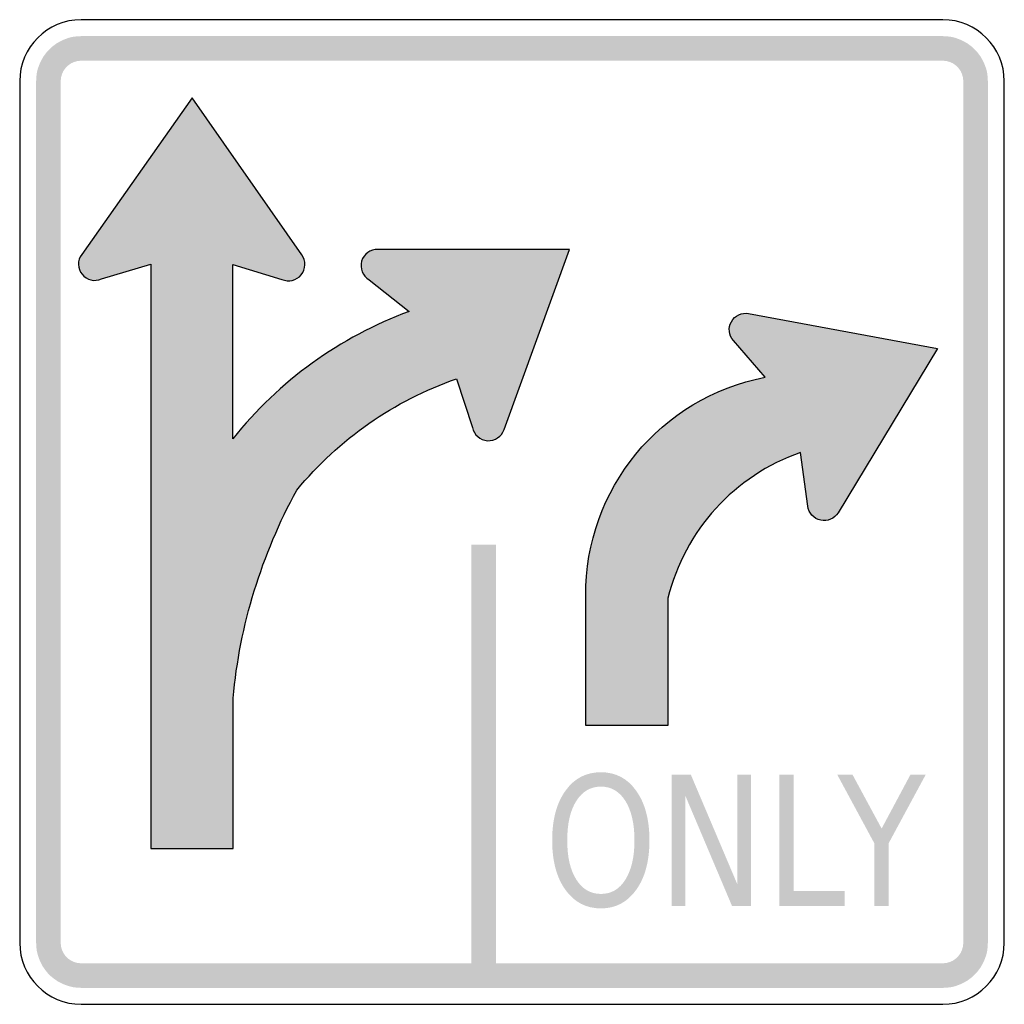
# Model space of a CAD drawing. Header units: inches. Extents: x -0.5 to 0.5, y -0.5 to 0.5.
import ezdxf

# ---------------------------------------------------------------- set-up
doc = ezdxf.new("R2010")
doc.units = ezdxf.units.IN
doc.header["$MEASUREMENT"] = 0

msp = doc.modelspace()

# ---------------------------------------------------------------- hatches: boundary and pattern name
for points in [[(-0.4375, 0.4833), (-0.442, 0.4831), (-0.4464, 0.4825), (-0.4508, 0.4814), (-0.455, 0.4798), (-0.4591, 0.4779), (-0.463, 0.4756), (-0.4666, 0.4729), (-0.4699, 0.4699), (-0.4729, 0.4666), (-0.4756, 0.463), (-0.4779, 0.4591), (-0.4798, 0.455), (-0.4814, 0.4508), (-0.4825, 0.4464), (-0.4831, 0.442), (-0.4833, 0.4375), (-0.4583, 0.4375), (-0.4582, 0.4395), (-0.4579, 0.4416), (-0.4574, 0.4435), (-0.4567, 0.4455), (-0.4559, 0.4473), (-0.4548, 0.4491), (-0.4536, 0.4507), (-0.4522, 0.4522), (-0.4507, 0.4536), (-0.4491, 0.4548), (-0.4473, 0.4559), (-0.4455, 0.4567), (-0.4435, 0.4574), (-0.4416, 0.4579), (-0.4395, 0.4582), (-0.4375, 0.4583), (-0.4375, 0.4833)], [(0.4375, 0.4833), (-0.4375, 0.4833), (-0.4375, 0.4583), (0.4375, 0.4583), (0.4375, 0.4833)], [(0.4833, 0.4375), (0.4831, 0.442), (0.4825, 0.4464), (0.4814, 0.4508), (0.4798, 0.455), (0.4779, 0.4591), (0.4756, 0.463), (0.4729, 0.4666), (0.4699, 0.4699), (0.4666, 0.4729), (0.463, 0.4756), (0.4591, 0.4779), (0.455, 0.4798), (0.4508, 0.4814), (0.4464, 0.4825), (0.442, 0.4831), (0.4375, 0.4833), (0.4375, 0.4583), (0.4395, 0.4582), (0.4416, 0.4579), (0.4435, 0.4574), (0.4455, 0.4567), (0.4473, 0.4559), (0.4491, 0.4548), (0.4507, 0.4536), (0.4522, 0.4522), (0.4536, 0.4507), (0.4548, 0.4491), (0.4559, 0.4473), (0.4567, 0.4455), (0.4574, 0.4435), (0.4579, 0.4416), (0.4582, 0.4395), (0.4583, 0.4375), (0.4833, 0.4375)], [(-0.4833, 0.4375), (-0.4833, -0.4375), (-0.4583, -0.4375), (-0.4583, 0.4375), (-0.4833, 0.4375)], [(0.4833, -0.4375), (0.4833, 0.4375), (0.4583, 0.4375), (0.4583, -0.4375), (0.4833, -0.4375)], [(-0.0414, -0.0333), (-0.0414, -0.4708), (-0.0164, -0.4708), (-0.0164, -0.0333), (-0.0414, -0.0333)], [(0.1621, -0.2667), (0.1816, -0.2667), (0.2289, -0.3782), (0.2289, -0.2667), (0.2429, -0.2667), (0.2429, -0.4), (0.2234, -0.4), (0.1762, -0.2885), (0.1762, -0.4), (0.1621, -0.4), (0.1621, -0.2667)], [(0.2716, -0.2667), (0.286, -0.2667), (0.286, -0.3848), (0.338, -0.3848), (0.338, -0.4), (0.2716, -0.4), (0.2716, -0.2667)], [(0.3303, -0.2667), (0.3458, -0.2667), (0.3754, -0.3215), (0.4047, -0.2667), (0.4202, -0.2667), (0.3825, -0.3365), (0.3825, -0.4), (0.368, -0.4), (0.368, -0.3365), (0.3303, -0.2667)], [(-0.4833, -0.4375), (-0.4831, -0.4417), (-0.4826, -0.4459), (-0.4816, -0.45), (-0.4802, -0.4541), (-0.4785, -0.4579), (-0.4765, -0.4616), (-0.4741, -0.4651), (-0.4714, -0.4684), (-0.4684, -0.4714), (-0.4651, -0.4741), (-0.4616, -0.4765), (-0.4579, -0.4785), (-0.4541, -0.4802), (-0.45, -0.4816), (-0.4459, -0.4826), (-0.4417, -0.4831), (-0.4375, -0.4833), (-0.4375, -0.4583), (-0.4394, -0.4582), (-0.4413, -0.458), (-0.4432, -0.4575), (-0.445, -0.4569), (-0.4468, -0.4561), (-0.4485, -0.4552), (-0.4501, -0.4541), (-0.4515, -0.4529), (-0.4529, -0.4515), (-0.4541, -0.4501), (-0.4552, -0.4485), (-0.4561, -0.4468), (-0.4569, -0.445), (-0.4575, -0.4432), (-0.458, -0.4413), (-0.4582, -0.4394), (-0.4583, -0.4375), (-0.4833, -0.4375)], [(0.4375, -0.4833), (0.442, -0.4831), (0.4464, -0.4825), (0.4508, -0.4814), (0.455, -0.4798), (0.4591, -0.4779), (0.463, -0.4756), (0.4666, -0.4729), (0.4699, -0.4699), (0.4729, -0.4666), (0.4756, -0.463), (0.4779, -0.4591), (0.4798, -0.455), (0.4814, -0.4508), (0.4825, -0.4464), (0.4831, -0.442), (0.4833, -0.4375), (0.4583, -0.4375), (0.4582, -0.4395), (0.4579, -0.4416), (0.4574, -0.4435), (0.4567, -0.4455), (0.4559, -0.4473), (0.4548, -0.4491), (0.4536, -0.4507), (0.4522, -0.4522), (0.4507, -0.4536), (0.4491, -0.4548), (0.4473, -0.4559), (0.4455, -0.4567), (0.4435, -0.4574), (0.4416, -0.4579), (0.4395, -0.4582), (0.4375, -0.4583), (0.4375, -0.4833)], [(-0.4375, -0.4833), (0.4375, -0.4833), (0.4375, -0.4583), (-0.4375, -0.4583), (-0.4375, -0.4833)]]:
    msp.add_hatch(color=7).paths.add_polyline_path(points)
h = msp.add_hatch(color=7)
edge = h.paths.add_edge_path()
edge.add_line((-0.0565, 0.1352), (-0.0401, 0.0858))
edge.add_spline(control_points=[(-0.0401, 0.0858), (-0.0387, 0.0784), (-0.0324, 0.0729), (-0.0249, 0.0724), (-0.0174, 0.0719), (-0.0105, 0.0766), (-0.0081, 0.0837)], knot_values=[0, 0, 0, 0, 1, 1, 1, 2, 2, 2, 2], degree=3, periodic=0)
edge.add_line((-0.0081, 0.0837), (0.0583, 0.2667))
edge.add_line((0.0583, 0.2667), (-0.1363, 0.2667))
edge.add_spline(control_points=[(-0.1363, 0.2667), (-0.1438, 0.2669), (-0.1506, 0.262), (-0.1527, 0.2548), (-0.1548, 0.2475), (-0.1517, 0.2398), (-0.1452, 0.2359)], knot_values=[0, 0, 0, 0, 1, 1, 1, 2, 2, 2, 2], degree=3, periodic=0)
edge.add_line((-0.1452, 0.2359), (-0.1045, 0.2037))
edge.add_spline(control_points=[(-0.1045, 0.2037), (-0.1748, 0.1777), (-0.2367, 0.133), (-0.2836, 0.0744)], knot_values=[0, 0, 0, 0, 1, 1, 1, 1], degree=3, periodic=0)
edge.add_line((-0.2836, 0.0744), (-0.2835, 0.2513))
edge.add_line((-0.2835, 0.2513), (-0.2337, 0.2363))
edge.add_spline(control_points=[(-0.2337, 0.2363), (-0.2269, 0.2332), (-0.2188, 0.2351), (-0.214, 0.241), (-0.2093, 0.2468), (-0.2091, 0.2552), (-0.2136, 0.2612)], knot_values=[0, 0, 0, 0, 1, 1, 1, 2, 2, 2, 2], degree=3, periodic=0)
edge.add_line((-0.2136, 0.2612), (-0.325, 0.4208))
edge.add_line((-0.325, 0.4208), (-0.437, 0.2616))
edge.add_spline(control_points=[(-0.437, 0.2616), (-0.4415, 0.2556), (-0.4414, 0.2473), (-0.4367, 0.2414), (-0.432, 0.2355), (-0.4239, 0.2336), (-0.417, 0.2367)], knot_values=[0, 0, 0, 0, 1, 1, 1, 2, 2, 2, 2], degree=3, periodic=0)
edge.add_line((-0.417, 0.2367), (-0.3667, 0.2516))
edge.add_line((-0.3667, 0.2516), (-0.3667, -0.3417))
edge.add_line((-0.3667, -0.3417), (-0.2833, -0.3417))
edge.add_line((-0.2833, -0.3417), (-0.2833, -0.1891))
edge.add_spline(control_points=[(-0.2833, -0.1891), (-0.2764, -0.1149), (-0.2543, -0.043), (-0.2185, 0.0223)], knot_values=[0, 0, 0, 0, 1, 1, 1, 1], degree=3, periodic=0)
edge.add_spline(control_points=[(-0.2185, 0.0223), (-0.1759, 0.0741), (-0.1198, 0.1132), (-0.0565, 0.1352)], knot_values=[0, 0, 0, 0, 1, 1, 1, 1], degree=3, periodic=0)
h = msp.add_hatch(color=7)
edge = h.paths.add_edge_path()
edge.add_line((0.1583, -0.0875), (0.1583, -0.2167))
edge.add_line((0.1583, -0.2167), (0.075, -0.2167))
edge.add_line((0.075, -0.2167), (0.075, -0.0851))
edge.add_spline(control_points=[(0.075, -0.0851), (0.0741, 0.0231), (0.1507, 0.1165), (0.257, 0.1368)], knot_values=[0, 0, 0, 0, 1, 1, 1, 1], degree=3, periodic=0)
edge.add_line((0.257, 0.1368), (0.2249, 0.1741))
edge.add_spline(control_points=[(0.2249, 0.1741), (0.2201, 0.1794), (0.2193, 0.1871), (0.2228, 0.1933), (0.2263, 0.1995), (0.2333, 0.2028), (0.2403, 0.2016)], knot_values=[0, 0, 0, 0, 1, 1, 1, 2, 2, 2, 2], degree=3, periodic=0)
edge.add_line((0.2403, 0.2016), (0.432, 0.1662))
edge.add_line((0.432, 0.1662), (0.3312, -0.0007))
edge.add_spline(control_points=[(0.3312, -0.0007), (0.3276, -0.0068), (0.3204, -0.0098), (0.3135, -0.0083), (0.3065, -0.0068), (0.3013, -0.0011), (0.3004, 0.006)], knot_values=[0, 0, 0, 0, 1, 1, 1, 2, 2, 2, 2], degree=3, periodic=0)
edge.add_line((0.3004, 0.006), (0.2931, 0.0605))
edge.add_spline(control_points=[(0.2931, 0.0605), (0.2261, 0.0371), (0.1754, -0.0186), (0.1583, -0.0875)], knot_values=[0, 0, 0, 0, 1, 1, 1, 1], degree=3, periodic=0)
h = msp.add_hatch(color=7)
edge = h.paths.add_edge_path()
edge.add_spline(control_points=[(0.0903, -0.2643), (0.1052, -0.2643), (0.1172, -0.2705), (0.1261, -0.2831), (0.1351, -0.2956), (0.1396, -0.3124), (0.1396, -0.3335), (0.1396, -0.3545), (0.1351, -0.3713), (0.1261, -0.3838), (0.1172, -0.3963), (0.1052, -0.4026), (0.0903, -0.4026), (0.0753, -0.4026), (0.0633, -0.3963), (0.0543, -0.3838), (0.0453, -0.3713), (0.0408, -0.3545), (0.0408, -0.3335), (0.0408, -0.3124), (0.0453, -0.2956), (0.0543, -0.2831), (0.0633, -0.2705), (0.0753, -0.2643), (0.0903, -0.2643)], knot_values=[0, 0, 0, 0, 1, 1, 1, 2, 2, 2, 3, 3, 3, 4, 4, 4, 5, 5, 5, 6, 6, 6, 7, 7, 7, 8, 8, 8, 8], degree=3, periodic=0)
edge = h.paths.add_edge_path(flags=0)
edge.add_spline(control_points=[(0.0903, -0.2789), (0.0798, -0.2789), (0.0715, -0.2838), (0.0653, -0.2935), (0.0591, -0.3033), (0.0561, -0.3166), (0.0561, -0.3335), (0.0561, -0.3503), (0.0591, -0.3635), (0.0653, -0.3733), (0.0715, -0.3831), (0.0798, -0.3879), (0.0903, -0.3879), (0.1008, -0.3879), (0.1091, -0.3831), (0.1152, -0.3733), (0.1213, -0.3635), (0.1244, -0.3503), (0.1244, -0.3335), (0.1244, -0.3166), (0.1213, -0.3033), (0.1152, -0.2935), (0.1091, -0.2838), (0.1008, -0.2789), (0.0903, -0.2789)], knot_values=[0, 0, 0, 0, 1, 1, 1, 2, 2, 2, 3, 3, 3, 4, 4, 4, 5, 5, 5, 6, 6, 6, 7, 7, 7, 8, 8, 8, 8], degree=3, periodic=0)

# ---------------------------------------------------------------- linework, layer by layer
at = {"color": 7}
for points in [[(0.4375, 0.5), (-0.4375, 0.5)], [(-0.5, 0.4375), (-0.5, -0.4375)], [(0.5, -0.4375), (0.5, 0.4375)], [(-0.2136, 0.2612), (-0.325, 0.4208), (-0.437, 0.2616)], [(-0.0081, 0.0837), (0.0583, 0.2667), (-0.1363, 0.2667)], [(-0.417, 0.2367), (-0.3667, 0.2516), (-0.3667, -0.3417), (-0.2833, -0.3417), (-0.2833, -0.1891)], [(-0.2836, 0.0744), (-0.2835, 0.2513), (-0.2337, 0.2363)], [(-0.1452, 0.2359), (-0.1045, 0.2037)], [(0.2403, 0.2016), (0.432, 0.1662), (0.3312, -0.0007)], [(0.257, 0.1368), (0.2249, 0.1741)], [(-0.0565, 0.1352), (-0.0401, 0.0858)], [(0.3004, 0.006), (0.2931, 0.0605)], [(0.1583, -0.0875), (0.1583, -0.2167), (0.075, -0.2167), (0.075, -0.0851)], [(-0.4375, -0.5), (0.4375, -0.5)]]:
    msp.add_lwpolyline(points, dxfattribs=at)
for points in [[(-0.4375, 0.5), (-0.472, 0.5), (-0.5, 0.472), (-0.5, 0.4375)], [(0.5, 0.4375), (0.5, 0.472), (0.472, 0.5), (0.4375, 0.5)], [(-0.1045, 0.2037), (-0.1748, 0.1777), (-0.2367, 0.133), (-0.2836, 0.0744)], [(-0.2185, 0.0223), (-0.1759, 0.0741), (-0.1198, 0.1132), (-0.0565, 0.1352)], [(0.075, -0.0851), (0.0741, 0.0231), (0.1507, 0.1165), (0.257, 0.1368)], [(0.2931, 0.0605), (0.2261, 0.0371), (0.1754, -0.0186), (0.1583, -0.0875)], [(-0.2833, -0.1891), (-0.2764, -0.1149), (-0.2543, -0.043), (-0.2185, 0.0223)], [(-0.5, -0.4375), (-0.5, -0.472), (-0.472, -0.5), (-0.4375, -0.5)], [(0.4375, -0.5), (0.472, -0.5), (0.5, -0.472), (0.5, -0.4375)]]:
    msp.add_open_spline(points, degree=3, dxfattribs=at)
for points in [[(-0.437, 0.2616), (-0.4415, 0.2556), (-0.4414, 0.2473), (-0.4367, 0.2414), (-0.432, 0.2355), (-0.4239, 0.2336), (-0.417, 0.2367)], [(-0.2337, 0.2363), (-0.2269, 0.2332), (-0.2188, 0.2351), (-0.214, 0.241), (-0.2093, 0.2468), (-0.2091, 0.2552), (-0.2136, 0.2612)], [(-0.1363, 0.2667), (-0.1438, 0.2669), (-0.1506, 0.262), (-0.1527, 0.2548), (-0.1548, 0.2475), (-0.1517, 0.2398), (-0.1452, 0.2359)], [(0.2249, 0.1741), (0.2201, 0.1794), (0.2193, 0.1871), (0.2228, 0.1933), (0.2263, 0.1995), (0.2333, 0.2028), (0.2403, 0.2016)], [(-0.0401, 0.0858), (-0.0387, 0.0784), (-0.0324, 0.0729), (-0.0249, 0.0724), (-0.0174, 0.0719), (-0.0105, 0.0766), (-0.0081, 0.0837)], [(0.3312, -0.0007), (0.3276, -0.0068), (0.3204, -0.0098), (0.3135, -0.0083), (0.3065, -0.0068), (0.3013, -0.0011), (0.3004, 0.006)]]:
    msp.add_open_spline(points, degree=3, knots=[0, 0, 0, 0, 1, 1, 1, 2, 2, 2, 2], dxfattribs=at)

doc.saveas('drawing.dxf')
